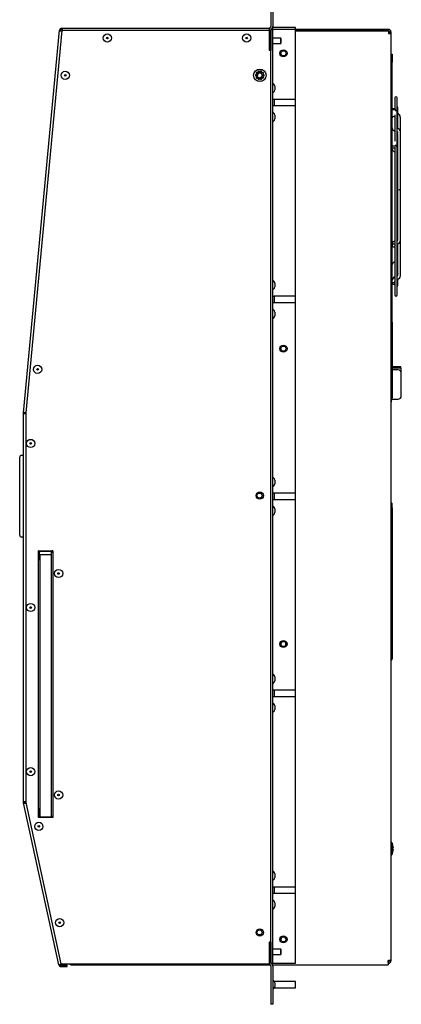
# Model space of a CAD drawing. Extents: x 2.3 to 81.4, y 2.2 to 50.9.
# Tile 3 of 16: x 24.3 to 35.9, y 4.6 to 34.6. Entities that reach past the tile are written whole.
import ezdxf

# ---------------------------------------------------------------- set-up
doc = ezdxf.new("R2010")
doc.units = 0
doc.layers.add('BODY', color=3, linetype='CONTINUOUS')

msp = doc.modelspace()

# ---------------------------------------------------------------- linework, layer by layer
at = {"layer": 'BODY', "linetype": 'CONTINUOUS'}
for p, q in [((31.952, 35.085), (31.952, 34.425)), ((32.012, 35.085), (32.012, 34.425)), ((24.407, 22.653), (25.505, 34.311)), ((25.571, 34.305), (24.473, 22.647)), ((25.541, 34.308), (25.505, 34.311)), ((25.571, 34.371), (31.911, 34.371)), ((25.571, 34.371), (25.571, 34.335)), ((31.892, 34.305), (25.571, 34.305)), ((31.892, 34.315), (31.892, 33.695)), ((31.943, 34.403), (31.918, 34.379)), ((31.952, 5.876), (31.952, 34.336)), ((31.952, 34.336), (32.012, 34.336)), ((31.952, 34.315), (31.952, 33.695)), ((31.985, 34.361), (31.961, 34.337)), ((31.962, 34.338), (31.962, 34.336)), ((32.012, 5.876), (32.012, 34.336)), ((32.043, 34.336), (32.012, 34.336)), ((32.702, 34.395), (32.043, 34.395)), ((32.702, 34.336), (32.043, 34.336)), ((32.702, 34.336), (32.702, 34.395)), ((32.702, 32.201), (32.702, 34.336)), ((35.534, 34.335), (32.702, 34.335)), ((35.534, 34.287), (32.702, 34.287)), ((35.534, 34.283), (32.702, 34.283)), ((35.534, 34.283), (35.534, 34.205)), ((35.534, 34.205), (35.612, 34.205)), ((35.564, 34.257), (35.564, 34.205)), ((35.612, 34.257), (35.612, 34.205)), ((35.612, 34.205), (35.612, 5.958)), ((32.248, 34.067), (32.012, 34.067)), ((32.267, 34.048), (32.248, 34.067)), ((32.248, 33.985), (32.248, 34.067)), ((32.248, 33.903), (32.248, 33.985)), ((32.248, 33.903), (32.267, 33.921)), ((32.267, 33.985), (32.267, 34.048)), ((32.267, 33.921), (32.267, 33.985)), ((31.952, 33.695), (31.892, 33.695)), ((32.012, 33.903), (32.248, 33.903)), ((35.612, 33.585), (35.648, 33.585)), ((35.648, 33.585), (35.648, 33.335)), ((35.648, 25.415), (35.648, 33.335)), ((31.54, 33.01), (31.515, 33.028)), ((31.564, 33.006), (31.529, 32.91)), ((31.555, 33.057), (31.564, 33.027)), ((31.597, 33.038), (31.587, 33.067)), ((31.636, 33.067), (31.627, 33.038)), ((31.659, 33.027), (31.669, 33.057)), ((31.708, 33.028), (31.683, 33.01)), ((31.511, 32.954), (31.48, 32.954)), ((31.48, 32.92), (31.511, 32.92)), ((31.495, 33), (31.52, 32.982)), ((31.52, 32.891), (31.495, 32.873)), ((31.504, 32.954), (31.504, 32.92)), ((31.515, 32.846), (31.54, 32.864)), ((31.564, 32.846), (31.555, 32.817)), ((31.587, 32.806), (31.597, 32.836)), ((31.627, 32.836), (31.636, 32.806)), ((31.669, 32.817), (31.659, 32.846)), ((31.683, 32.864), (31.708, 32.846)), ((31.703, 32.982), (31.728, 33)), ((31.728, 32.873), (31.703, 32.891)), ((31.743, 32.954), (31.712, 32.954)), ((31.712, 32.92), (31.743, 32.92)), ((31.721, 32.937), (31.72, 32.954)), ((31.72, 32.92), (31.721, 32.937)), ((32.037, 32.663), (32.027, 32.669)), ((32.027, 32.423), (32.037, 32.428)), ((32.072, 32.602), (32.072, 32.546)), ((32.072, 32.546), (32.072, 32.489)), ((32.052, 32.2), (32.012, 32.2)), ((32.702, 32.201), (32.052, 32.201)), ((32.052, 32.201), (32.052, 32.106)), ((32.052, 32.106), (32.052, 32.011)), ((32.702, 32.106), (32.702, 32.201)), ((32.702, 32.011), (32.702, 32.106)), ((35.726, 32.248), (35.726, 31.881)), ((35.798, 26.242), (35.798, 32.248)), ((32.012, 32.011), (32.052, 32.011)), ((32.052, 32.011), (32.702, 32.011)), ((32.702, 26.201), (32.702, 32.011)), ((35.762, 31.881), (35.648, 31.881)), ((35.762, 31.848), (35.762, 31.881)), ((35.82, 31.313), (35.82, 31.955)), ((32.037, 31.783), (32.027, 31.789)), ((32.027, 31.543), (32.037, 31.548)), ((32.072, 31.722), (32.072, 31.666)), ((32.072, 31.666), (32.072, 31.609)), ((35.726, 31.729), (35.726, 31.671)), ((35.739, 31.357), (35.739, 31.64)), ((35.898, 31.219), (35.898, 31.664)), ((35.726, 31.324), (35.726, 30.932)), ((35.739, 31.354), (35.739, 31.357)), ((35.805, 31.315), (35.798, 31.317)), ((35.807, 31.219), (35.807, 31.181)), ((35.898, 29.471), (35.898, 31.219)), ((35.82, 27.943), (35.82, 31.139)), ((35.762, 30.777), (35.648, 30.777)), ((35.726, 30.711), (35.648, 30.711)), ((35.726, 30.746), (35.726, 27.797)), ((35.762, 30.777), (35.762, 30.813)), ((35.762, 30.768), (35.762, 30.777)), ((35.898, 29.133), (35.898, 29.471)), ((35.898, 27.883), (35.898, 29.133)), ((35.657, 27.726), (35.648, 27.726)), ((35.726, 27.722), (35.726, 26.644)), ((35.739, 27.749), (35.739, 27.756)), ((35.798, 27.801), (35.803, 27.802)), ((35.807, 27.902), (35.807, 27.896)), ((35.82, 26.898), (35.82, 27.804)), ((35.898, 26.825), (35.898, 27.883)), ((35.798, 26.716), (35.807, 26.718)), ((35.807, 26.858), (35.807, 26.825)), ((35.807, 26.826), (35.807, 26.825)), ((35.82, 26.534), (35.82, 26.716)), ((32.037, 26.663), (32.027, 26.669)), ((32.027, 26.423), (32.037, 26.428)), ((32.072, 26.602), (32.072, 26.546)), ((32.072, 26.546), (32.072, 26.489)), ((35.649, 26.701), (35.648, 26.701)), ((35.726, 26.578), (35.726, 26.242)), ((35.739, 26.593), (35.739, 26.605)), ((32.052, 26.2), (32.012, 26.2)), ((32.702, 26.201), (32.052, 26.201)), ((32.052, 26.201), (32.052, 26.106)), ((32.052, 26.106), (32.052, 26.011)), ((32.702, 26.106), (32.702, 26.201)), ((32.702, 26.011), (32.702, 26.106)), ((32.012, 26.011), (32.052, 26.011)), ((32.052, 26.011), (32.702, 26.011)), ((32.702, 20.201), (32.702, 26.011)), ((32.037, 25.783), (32.027, 25.789)), ((32.027, 25.543), (32.037, 25.548)), ((32.072, 25.722), (32.072, 25.666)), ((32.072, 25.666), (32.072, 25.609)), ((35.648, 25.415), (35.648, 25.238)), ((35.648, 25.238), (35.648, 24.168)), ((35.648, 24.095), (35.612, 24.095)), ((35.622, 23.035), (35.622, 24.095)), ((35.624, 24.038), (35.622, 24.038)), ((35.622, 24.037), (35.624, 24.037)), ((35.622, 24.031), (35.624, 24.031)), ((35.624, 24.028), (35.622, 24.028)), ((35.624, 24.095), (35.624, 24.038)), ((35.624, 24.037), (35.624, 24.038)), ((35.624, 24.031), (35.624, 24.037)), ((35.624, 24.028), (35.624, 24.031)), ((35.624, 23.999), (35.624, 24.028)), ((35.648, 24.168), (35.648, 24.095)), ((35.648, 24.095), (35.648, 23.345)), ((35.912, 24.052), (35.648, 24.052)), ((35.648, 24.017), (35.912, 24.017)), ((35.912, 24.017), (35.912, 24.052)), ((35.912, 24.017), (35.912, 23.9)), ((35.624, 23.999), (35.622, 23.999)), ((35.622, 23.998), (35.624, 23.998)), ((35.624, 23.997), (35.622, 23.997)), ((35.624, 23.99), (35.622, 23.99)), ((35.624, 23.99), (35.622, 23.99)), ((35.624, 23.986), (35.622, 23.986)), ((35.624, 23.965), (35.622, 23.965)), ((35.624, 23.958), (35.622, 23.958)), ((35.624, 23.945), (35.622, 23.945)), ((35.624, 23.931), (35.622, 23.931)), ((35.624, 23.924), (35.622, 23.924)), ((35.624, 23.915), (35.622, 23.915)), ((35.624, 23.906), (35.622, 23.906)), ((35.622, 23.905), (35.624, 23.905)), ((35.624, 23.903), (35.622, 23.903)), ((35.624, 23.896), (35.622, 23.896)), ((35.624, 23.892), (35.622, 23.892)), ((35.624, 23.876), (35.622, 23.876)), ((35.624, 23.862), (35.622, 23.862)), ((35.624, 23.853), (35.622, 23.853)), ((35.624, 23.851), (35.622, 23.851)), ((35.624, 23.839), (35.622, 23.839)), ((35.624, 23.827), (35.622, 23.827)), ((35.624, 23.818), (35.622, 23.818)), ((35.624, 23.816), (35.622, 23.816)), ((35.624, 23.794), (35.622, 23.794)), ((35.624, 23.787), (35.622, 23.787)), ((35.624, 23.778), (35.622, 23.778)), ((35.624, 23.774), (35.622, 23.774)), ((35.624, 23.765), (35.622, 23.765)), ((35.624, 23.76), (35.622, 23.76)), ((35.624, 23.76), (35.622, 23.76)), ((35.624, 23.751), (35.622, 23.751)), ((35.624, 23.747), (35.622, 23.747)), ((35.624, 23.738), (35.622, 23.738)), ((35.624, 23.737), (35.622, 23.737)), ((35.624, 23.729), (35.622, 23.729)), ((35.624, 23.725), (35.622, 23.725)), ((35.624, 23.722), (35.622, 23.722)), ((35.624, 23.713), (35.622, 23.713)), ((35.624, 23.709), (35.622, 23.709)), ((35.624, 23.998), (35.624, 23.999)), ((35.624, 23.986), (35.624, 23.99)), ((35.624, 23.99), (35.624, 23.99)), ((35.624, 23.965), (35.624, 23.986)), ((35.624, 23.945), (35.624, 23.958)), ((35.624, 23.947), (35.624, 23.95)), ((35.624, 23.931), (35.624, 23.945)), ((35.624, 23.925), (35.624, 23.934)), ((35.624, 23.915), (35.624, 23.924)), ((35.624, 23.912), (35.624, 23.916)), ((35.624, 23.906), (35.624, 23.915)), ((35.624, 23.892), (35.624, 23.896)), ((35.624, 23.876), (35.624, 23.892)), ((35.624, 23.853), (35.624, 23.862)), ((35.624, 23.852), (35.624, 23.853)), ((35.624, 23.839), (35.624, 23.851)), ((35.624, 23.827), (35.624, 23.839)), ((35.624, 23.818), (35.624, 23.826)), ((35.624, 23.794), (35.624, 23.816)), ((35.624, 23.787), (35.624, 23.794)), ((35.624, 23.778), (35.624, 23.787)), ((35.624, 23.774), (35.624, 23.778)), ((35.624, 23.765), (35.624, 23.774)), ((35.624, 23.751), (35.624, 23.76)), ((35.624, 23.747), (35.624, 23.751)), ((35.624, 23.738), (35.624, 23.747)), ((35.624, 23.737), (35.624, 23.737)), ((35.624, 23.729), (35.624, 23.736)), ((35.624, 23.725), (35.624, 23.729)), ((35.624, 23.722), (35.624, 23.725)), ((35.624, 23.725), (35.624, 23.725)), ((35.624, 23.714), (35.624, 23.722)), ((35.624, 23.709), (35.624, 23.713)), ((35.624, 23.683), (35.624, 23.709)), ((35.827, 23.959), (35.648, 23.959)), ((35.927, 23.685), (35.927, 23.842)), ((35.624, 23.683), (35.622, 23.683)), ((35.624, 23.682), (35.622, 23.682)), ((35.624, 23.677), (35.622, 23.677)), ((35.624, 23.673), (35.622, 23.673)), ((35.624, 23.671), (35.622, 23.671)), ((35.624, 23.671), (35.622, 23.671)), ((35.624, 23.666), (35.622, 23.666)), ((35.624, 23.649), (35.622, 23.649)), ((35.624, 23.629), (35.622, 23.629)), ((35.624, 23.618), (35.622, 23.618)), ((35.624, 23.61), (35.622, 23.61)), ((35.624, 23.598), (35.622, 23.598)), ((35.624, 23.597), (35.622, 23.597)), ((35.624, 23.586), (35.622, 23.586)), ((35.624, 23.574), (35.622, 23.574)), ((35.624, 23.573), (35.622, 23.573)), ((35.624, 23.562), (35.622, 23.562)), ((35.624, 23.559), (35.622, 23.559)), ((35.624, 23.558), (35.622, 23.558)), ((35.624, 23.545), (35.622, 23.545)), ((35.624, 23.532), (35.622, 23.532)), ((35.624, 23.528), (35.622, 23.528)), ((35.624, 23.513), (35.622, 23.513)), ((35.624, 23.506), (35.622, 23.506)), ((35.624, 23.504), (35.622, 23.504)), ((35.624, 23.483), (35.622, 23.483)), ((35.624, 23.462), (35.622, 23.462)), ((35.624, 23.451), (35.622, 23.451)), ((35.624, 23.447), (35.622, 23.447)), ((35.624, 23.444), (35.622, 23.444)), ((35.624, 23.43), (35.622, 23.43)), ((35.624, 23.425), (35.622, 23.425)), ((35.624, 23.682), (35.624, 23.683)), ((35.624, 23.673), (35.624, 23.677)), ((35.624, 23.671), (35.624, 23.673)), ((35.624, 23.666), (35.624, 23.671)), ((35.624, 23.649), (35.624, 23.666)), ((35.624, 23.646), (35.624, 23.648)), ((35.624, 23.618), (35.624, 23.627)), ((35.624, 23.598), (35.624, 23.61)), ((35.624, 23.597), (35.624, 23.598)), ((35.624, 23.586), (35.624, 23.597)), ((35.624, 23.574), (35.624, 23.586)), ((35.624, 23.573), (35.624, 23.574)), ((35.624, 23.562), (35.624, 23.573)), ((35.624, 23.559), (35.624, 23.562)), ((35.624, 23.558), (35.624, 23.559)), ((35.624, 23.558), (35.624, 23.545)), ((35.624, 23.532), (35.624, 23.545)), ((35.624, 23.528), (35.624, 23.532)), ((35.624, 23.513), (35.624, 23.528)), ((35.624, 23.506), (35.624, 23.513)), ((35.624, 23.502), (35.624, 23.506)), ((35.624, 23.455), (35.624, 23.451)), ((35.624, 23.447), (35.624, 23.451)), ((35.624, 23.444), (35.624, 23.447)), ((35.624, 23.43), (35.624, 23.444)), ((35.624, 23.425), (35.624, 23.43)), ((35.624, 23.415), (35.624, 23.38)), ((35.927, 23.404), (35.927, 23.685)), ((35.927, 23.172), (35.927, 23.404)), ((35.622, 23.38), (35.624, 23.38)), ((35.622, 23.377), (35.624, 23.377)), ((35.622, 23.348), (35.624, 23.348)), ((35.622, 23.343), (35.624, 23.343)), ((35.622, 23.334), (35.624, 23.334)), ((35.624, 23.327), (35.622, 23.327)), ((35.622, 23.278), (35.624, 23.278)), ((35.622, 23.252), (35.624, 23.252)), ((35.622, 23.25), (35.624, 23.25)), ((35.622, 23.248), (35.624, 23.248)), ((35.622, 23.241), (35.624, 23.241)), ((35.622, 23.235), (35.624, 23.235)), ((35.622, 23.231), (35.624, 23.231)), ((35.622, 23.225), (35.624, 23.225)), ((35.622, 23.215), (35.624, 23.215)), ((35.622, 23.211), (35.624, 23.211)), ((35.622, 23.209), (35.624, 23.209)), ((35.622, 23.207), (35.624, 23.207)), ((35.622, 23.207), (35.624, 23.207)), ((35.622, 23.201), (35.624, 23.201)), ((35.622, 23.2), (35.624, 23.2)), ((35.622, 23.195), (35.624, 23.195)), ((35.622, 23.188), (35.624, 23.188)), ((35.622, 23.181), (35.624, 23.181)), ((35.622, 23.169), (35.624, 23.169)), ((35.622, 23.162), (35.624, 23.162)), ((35.622, 23.156), (35.624, 23.156)), ((35.622, 23.15), (35.624, 23.15)), ((35.622, 23.147), (35.624, 23.147)), ((35.622, 23.135), (35.624, 23.135)), ((35.622, 23.134), (35.624, 23.134)), ((35.622, 23.131), (35.624, 23.131)), ((35.622, 23.125), (35.624, 23.125)), ((35.622, 23.119), (35.624, 23.119)), ((35.622, 23.112), (35.624, 23.112)), ((35.624, 23.38), (35.624, 23.377)), ((35.624, 23.348), (35.624, 23.377)), ((35.624, 23.343), (35.624, 23.348)), ((35.624, 23.334), (35.624, 23.343)), ((35.624, 23.327), (35.624, 23.334)), ((35.624, 23.278), (35.624, 23.327)), ((35.624, 23.252), (35.624, 23.278)), ((35.624, 23.25), (35.624, 23.252)), ((35.624, 23.248), (35.624, 23.25)), ((35.624, 23.241), (35.624, 23.248)), ((35.624, 23.235), (35.624, 23.241)), ((35.624, 23.231), (35.624, 23.235)), ((35.624, 23.225), (35.624, 23.231)), ((35.624, 23.215), (35.624, 23.225)), ((35.624, 23.211), (35.624, 23.215)), ((35.624, 23.209), (35.624, 23.211)), ((35.624, 23.207), (35.624, 23.209)), ((35.624, 23.207), (35.624, 23.207)), ((35.624, 23.201), (35.624, 23.207)), ((35.624, 23.2), (35.624, 23.201)), ((35.624, 23.195), (35.624, 23.2)), ((35.624, 23.188), (35.624, 23.195)), ((35.624, 23.181), (35.624, 23.188)), ((35.624, 23.169), (35.624, 23.181)), ((35.624, 23.162), (35.624, 23.169)), ((35.624, 23.156), (35.624, 23.162)), ((35.624, 23.15), (35.624, 23.156)), ((35.624, 23.147), (35.624, 23.15)), ((35.624, 23.135), (35.624, 23.147)), ((35.624, 23.134), (35.624, 23.135)), ((35.624, 23.131), (35.624, 23.134)), ((35.624, 23.125), (35.624, 23.131)), ((35.624, 23.119), (35.624, 23.125)), ((35.624, 23.112), (35.624, 23.119)), ((35.624, 23.1), (35.624, 23.112)), ((35.648, 23.345), (35.648, 23.095)), ((35.622, 22.915), (35.612, 22.915)), ((35.622, 23.1), (35.624, 23.1)), ((35.622, 23.093), (35.624, 23.093)), ((35.622, 23.087), (35.624, 23.087)), ((35.622, 23.081), (35.624, 23.081)), ((35.622, 23.079), (35.624, 23.079)), ((35.622, 23.077), (35.624, 23.077)), ((35.622, 23.066), (35.624, 23.066)), ((35.622, 23.065), (35.624, 23.065)), ((35.622, 23.057), (35.624, 23.057)), ((35.622, 22.915), (35.622, 23.035)), ((35.627, 23.032), (35.622, 23.032)), ((35.622, 23.03), (35.624, 23.03)), ((35.622, 23.022), (35.624, 23.022)), ((35.622, 23.014), (35.624, 23.014)), ((35.622, 22.98), (35.624, 22.98)), ((35.624, 23.093), (35.624, 23.1)), ((35.648, 23.095), (35.624, 23.095)), ((35.624, 23.087), (35.624, 23.093)), ((35.624, 23.081), (35.624, 23.087)), ((35.624, 23.079), (35.624, 23.081)), ((35.624, 23.077), (35.624, 23.079)), ((35.624, 23.077), (35.624, 23.066)), ((35.624, 23.072), (35.827, 23.072)), ((35.624, 23.066), (35.624, 23.065)), ((35.624, 23.057), (35.624, 23.065)), ((35.624, 23.057), (35.624, 23.032)), ((35.624, 23.022), (35.624, 23.03)), ((35.624, 23.014), (35.624, 23.022)), ((35.624, 22.98), (35.624, 23.014)), ((35.627, 22.98), (35.624, 22.98)), ((35.627, 22.98), (35.627, 23.032)), ((24.407, 22.653), (24.443, 22.65)), ((24.407, 10.78), (24.407, 22.647)), ((24.443, 22.647), (24.407, 22.647)), ((24.473, 22.647), (24.473, 10.78)), ((24.344, 21.358), (24.407, 21.362)), ((24.287, 21.113), (24.287, 21.299)), ((24.287, 19.11), (24.287, 21.113)), ((32.037, 20.663), (32.027, 20.669)), ((32.027, 20.423), (32.037, 20.428)), ((32.072, 20.602), (32.072, 20.546)), ((32.072, 20.546), (32.072, 20.489)), ((32.052, 20.2), (32.012, 20.2)), ((32.702, 20.201), (32.052, 20.201)), ((32.052, 20.201), (32.052, 20.106)), ((32.052, 20.106), (32.052, 20.011)), ((32.702, 20.106), (32.702, 20.201)), ((32.702, 20.011), (32.702, 20.106)), ((32.012, 20.011), (32.052, 20.011)), ((32.052, 20.011), (32.702, 20.011)), ((32.702, 14.201), (32.702, 20.011)), ((35.628, 19.905), (35.612, 19.922)), ((35.648, 19.758), (35.648, 19.858)), ((32.037, 19.783), (32.027, 19.789)), ((32.027, 19.543), (32.037, 19.548)), ((32.072, 19.722), (32.072, 19.666)), ((32.072, 19.666), (32.072, 19.609)), ((35.612, 19.758), (35.648, 19.758)), ((35.648, 19.758), (35.648, 15.159)), ((24.287, 18.925), (24.287, 19.11)), ((24.407, 18.862), (24.344, 18.865)), ((24.875, 18.445), (24.863, 18.445)), ((24.863, 10.315), (24.863, 18.445)), ((24.863, 18.445), (25.293, 18.445)), ((24.894, 18.216), (24.894, 18.4)), ((24.914, 10.331), (24.914, 18.33)), ((24.914, 18.33), (25.254, 18.33)), ((25.224, 18.43), (24.924, 18.43)), ((25.224, 18.445), (25.224, 18.43)), ((25.254, 18.4), (25.29, 18.4)), ((25.254, 18.33), (25.254, 18.4)), ((25.254, 10.347), (25.254, 18.33)), ((25.293, 18.445), (25.272, 18.445)), ((25.29, 18.4), (25.293, 18.4)), ((25.293, 18.445), (25.293, 10.315)), ((24.863, 18.216), (24.894, 18.216)), ((32.404, 15.576), (32.404, 15.636)), ((35.612, 15.159), (35.648, 15.159)), ((35.648, 15.154), (35.648, 15.159)), ((32.037, 14.663), (32.027, 14.669)), ((32.027, 14.423), (32.037, 14.428)), ((32.072, 14.602), (32.072, 14.546)), ((32.072, 14.546), (32.072, 14.489)), ((32.052, 14.2), (32.012, 14.2)), ((32.702, 14.201), (32.052, 14.201)), ((32.052, 14.201), (32.052, 14.106)), ((32.052, 14.106), (32.052, 14.011)), ((32.702, 14.106), (32.702, 14.201)), ((32.702, 14.011), (32.702, 14.106)), ((32.012, 14.011), (32.052, 14.011)), ((32.052, 14.011), (32.702, 14.011)), ((32.702, 8.201), (32.702, 14.011)), ((32.037, 13.783), (32.027, 13.789)), ((32.027, 13.543), (32.037, 13.548)), ((32.072, 13.722), (32.072, 13.666)), ((32.072, 13.666), (32.072, 13.609)), ((24.407, 10.78), (24.443, 10.78)), ((24.443, 10.774), (24.408, 10.766)), ((25.48, 5.831), (24.408, 10.766)), ((24.473, 10.78), (25.542, 5.857)), ((24.863, 10.544), (24.894, 10.544)), ((24.894, 10.544), (24.894, 10.36)), ((25.293, 10.315), (24.863, 10.315)), ((25.224, 10.33), (24.924, 10.33)), ((25.224, 10.315), (25.224, 10.33)), ((25.254, 10.36), (25.29, 10.36)), ((25.293, 10.36), (25.29, 10.36)), ((35.63, 9.557), (35.612, 9.557)), ((35.645, 9.542), (35.645, 9.197)), ((35.669, 9.474), (35.67, 9.475)), ((35.687, 9.393), (35.669, 9.391)), ((35.669, 9.348), (35.687, 9.347)), ((35.612, 9.182), (35.63, 9.182)), ((35.67, 9.265), (35.669, 9.265)), ((32.037, 8.663), (32.027, 8.669)), ((32.027, 8.423), (32.037, 8.428)), ((32.072, 8.602), (32.072, 8.546)), ((32.072, 8.546), (32.072, 8.489)), ((32.052, 8.2), (32.012, 8.2)), ((32.702, 8.201), (32.052, 8.201)), ((32.052, 8.201), (32.052, 8.106)), ((32.052, 8.106), (32.052, 8.011)), ((32.702, 8.106), (32.702, 8.201)), ((32.702, 8.011), (32.702, 8.106)), ((32.012, 8.011), (32.052, 8.011)), ((32.052, 8.011), (32.702, 8.011)), ((32.702, 5.876), (32.702, 8.011)), ((32.037, 7.783), (32.027, 7.789)), ((32.027, 7.543), (32.037, 7.548)), ((32.072, 7.722), (32.072, 7.666)), ((32.072, 7.666), (32.072, 7.609)), ((31.892, 6.517), (31.892, 5.897)), ((31.952, 6.517), (31.892, 6.517)), ((31.952, 6.517), (31.952, 5.897)), ((32.248, 6.309), (32.012, 6.309)), ((32.267, 6.29), (32.248, 6.309)), ((32.248, 6.145), (32.248, 6.309)), ((32.012, 6.145), (32.248, 6.145)), ((32.248, 6.145), (32.267, 6.163)), ((32.267, 6.163), (32.267, 6.29)), ((25.544, 5.845), (25.48, 5.831)), ((25.542, 5.857), (31.837, 5.857)), ((25.598, 5.857), (25.544, 5.845)), ((25.544, 5.815), (25.545, 5.779)), ((25.544, 5.815), (25.6, 5.815)), ((25.545, 5.779), (25.6, 5.779)), ((25.6, 5.815), (25.739, 5.816)), ((25.6, 5.779), (25.6, 5.815)), ((25.6, 5.779), (25.739, 5.78)), ((25.739, 5.78), (25.739, 5.816)), ((25.842, 5.827), (31.924, 5.827)), ((31.392, 5.827), (31.392, 5.817)), ((31.921, 5.817), (31.392, 5.817)), ((31.918, 5.832), (31.943, 5.808)), ((31.952, 5.876), (32.012, 5.876)), ((31.952, 5.786), (31.952, 5.127)), ((31.961, 5.875), (31.985, 5.851)), ((32.002, 5.827), (35.53, 5.827)), ((32.012, 5.876), (32.043, 5.876)), ((32.012, 5.786), (32.012, 5.127)), ((32.043, 5.876), (32.702, 5.876)), ((35.53, 5.958), (35.534, 5.958)), ((35.53, 5.905), (35.53, 5.958)), ((35.534, 5.925), (35.53, 5.925)), ((35.53, 5.905), (35.53, 5.827)), ((35.534, 5.877), (35.53, 5.877)), ((35.612, 5.958), (35.534, 5.958)), ((35.564, 5.958), (35.564, 5.955)), ((35.612, 5.958), (35.612, 5.955)), ((31.952, 5.127), (31.952, 4.627)), ((32.012, 5.127), (32.012, 4.627)), ((32.037, 5.344), (32.027, 5.35)), ((32.027, 5.104), (32.037, 5.109)), ((32.702, 5.322), (32.06, 5.322)), ((32.06, 5.132), (32.702, 5.132)), ((32.072, 5.283), (32.072, 5.227)), ((32.072, 5.227), (32.072, 5.17)), ((32.702, 5.132), (32.702, 5.322)), ((32.012, 4.627), (31.952, 4.627))]:
    msp.add_line(p, q, dxfattribs=at)
for points in [[(31.534, 33.014), (31.519, 32.994), (31.514, 32.987)], [(31.594, 33.045), (31.582, 33.042), (31.562, 33.034)], [(31.661, 33.034), (31.661, 33.035), (31.629, 33.045)], [(31.709, 32.987), (31.693, 33.011), (31.689, 33.014)], [(31.514, 32.887), (31.519, 32.879), (31.534, 32.859)], [(31.562, 32.839), (31.582, 32.831), (31.594, 32.829)], [(31.629, 32.829), (31.661, 32.839), (31.661, 32.839)], [(31.689, 32.859), (31.693, 32.863), (31.709, 32.887)], [(35.726, 31.912), (35.725, 31.912), (35.711, 31.917), (35.693, 31.919), (35.676, 31.917), (35.661, 31.912), (35.651, 31.905), (35.648, 31.896)], [(35.819, 31.135), (35.819, 31.135), (35.82, 31.141), (35.818, 31.148), (35.815, 31.156), (35.811, 31.163), (35.808, 31.171), (35.807, 31.179), (35.807, 31.181)], [(35.898, 29.471), (35.894, 29.459), (35.884, 29.448), (35.87, 29.441), (35.852, 29.439), (35.835, 29.441), (35.82, 29.448), (35.82, 29.449)], [(35.807, 27.902), (35.807, 27.904), (35.808, 27.914), (35.813, 27.925), (35.817, 27.934), (35.819, 27.94), (35.82, 27.945), (35.819, 27.947)], [(35.693, 27.71), (35.711, 27.713), (35.725, 27.722), (35.735, 27.734), (35.739, 27.749), (35.735, 27.764), (35.725, 27.777), (35.711, 27.786), (35.693, 27.789), (35.676, 27.786), (35.661, 27.777), (35.651, 27.764), (35.648, 27.749), (35.651, 27.734), (35.661, 27.722), (35.676, 27.713), (35.693, 27.71)], [(35.812, 27.899), (35.812, 27.899), (35.81, 27.897), (35.804, 27.895), (35.795, 27.893), (35.791, 27.892)], [(35.693, 26.571), (35.711, 26.572), (35.725, 26.577), (35.735, 26.585), (35.739, 26.593), (35.735, 26.602), (35.725, 26.609), (35.711, 26.614), (35.693, 26.616), (35.676, 26.614), (35.661, 26.609), (35.651, 26.602), (35.648, 26.593), (35.651, 26.585), (35.661, 26.577), (35.676, 26.572), (35.693, 26.571)], [(35.739, 26.605), (35.739, 26.606), (35.737, 26.613), (35.733, 26.621), (35.729, 26.63), (35.727, 26.638), (35.726, 26.646), (35.727, 26.649)]]:
    msp.add_lwpolyline(points, dxfattribs=at)
for centre, radius in [((26.962, 34.071), 0.125), ((26.962, 34.071), 0.025), ((31.212, 34.071), 0.125), ((31.212, 34.071), 0.025), ((32.332, 33.606), 0.109), ((32.332, 33.606), 0.078), ((25.677, 32.934), 0.125), ((31.612, 32.937), 0.191), ((31.602, 32.938), 0.078), ((25.677, 32.934), 0.025), ((32.332, 24.606), 0.109), ((32.332, 24.606), 0.078), ((24.833, 23.974), 0.125), ((24.833, 23.974), 0.025), ((24.623, 21.718), 0.125), ((24.623, 21.718), 0.025), ((31.612, 20.127), 0.11), ((31.602, 20.128), 0.078), ((25.473, 17.755), 0.125), ((25.473, 17.755), 0.025), ((24.623, 16.718), 0.125), ((24.623, 16.718), 0.025), ((32.332, 15.606), 0.109), ((32.332, 15.606), 0.078), ((24.623, 11.718), 0.125), ((24.623, 11.718), 0.025), ((25.473, 11.005), 0.125), ((25.473, 11.005), 0.025), ((24.871, 10.048), 0.125), ((24.871, 10.048), 0.025), ((25.508, 7.116), 0.125), ((25.508, 7.116), 0.025), ((31.612, 6.817), 0.11), ((31.602, 6.818), 0.078), ((32.332, 6.606), 0.109), ((32.332, 6.606), 0.078)]:
    msp.add_circle(centre, radius, dxfattribs=at)
for centre, radius, start, end in [((25.571, 34.305), 0.066, 90, 174.6182), ((25.601, 34.419), 0.145, 228.4471, 256.8598), ((25.571, 34.305), 0.03, 90, 174.6182), ((25.59, 34.326), 0.0523, 200.4697, 245.6025), ((25.497, 34.302), 0.101, 1.2978, 42.6317), ((25.552, 34.291), 0.048, 16.8848, 66.2794), ((31.983, 34.315), 0.091, 135, 180), ((31.921, 34.425), 0.031, 315, 0), ((31.983, 34.315), 0.031, 135, 180), ((32.043, 34.426), 0.091, 228.2043, 261.4981), ((31.921, 34.425), 0.091, 315, 0), ((32.043, 34.426), 0.031, 180, 270), ((35.534, 34.257), 0.078, 0, 90), ((35.534, 34.257), 0.03, 0, 90), ((31.612, 32.937), 0.133, 136.6341, 151.3659), ((31.612, 32.937), 0.102, 117.5941, 134.4059), ((31.612, 32.937), 0.133, 100.6341, 115.3659), ((31.612, 32.937), 0.102, 81.5941, 98.4059), ((31.612, 32.937), 0.133, 64.6341, 79.3659), ((31.612, 32.937), 0.102, 45.5941, 62.4059), ((31.612, 32.937), 0.133, 28.6341, 43.3659), ((31.612, 32.937), 0.133, 172.6341, 187.3659), ((31.612, 32.937), 0.133, 208.6341, 223.3659), ((31.612, 32.937), 0.102, 153.5941, 170.4059), ((31.612, 32.937), 0.102, 189.5941, 206.4059), ((31.612, 32.937), 0.102, 225.5941, 242.4059), ((31.612, 32.937), 0.133, 244.6341, 259.3659), ((31.612, 32.937), 0.102, 261.5941, 278.4059), ((31.612, 32.937), 0.133, 280.6341, 295.3659), ((31.612, 32.937), 0.102, 297.5941, 314.4059), ((31.612, 32.937), 0.102, 9.5941, 26.4059), ((31.612, 32.937), 0.102, 333.5941, 350.4059), ((31.612, 32.937), 0.133, 316.6341, 331.3659), ((31.612, 32.937), 0.133, 352.6341, 7.3659), ((32.042, 32.695), 0.03, 180, 240), ((32.042, 32.397), 0.03, 120, 180), ((32.002, 32.602), 0.07, 0, 60), ((32.002, 32.489), 0.07, 300, 0), ((35.762, 32.248), 0.036, 0, 180), ((32.042, 31.815), 0.03, 180, 240), ((35.784, 31.955), 0.036, 0, 66.2481), ((32.042, 31.517), 0.03, 120, 180), ((32.002, 31.722), 0.07, 0, 60), ((32.002, 31.609), 0.07, 300, 0), ((35.693, 31.64), 0.0455, 0, 180), ((35.784, 31.66), 0.113, 2.0197, 78.586), ((35.747, 31.336), 0.0999, 183.1735, 257.7047), ((35.685, 31.357), 0.054, 320.8715, 357.2219), ((35.793, 31.205), 0.0186, 40.1691, 73.3741), ((35.792, 31.21), 0.106, 4.8352, 83.152), ((35.736, 30.696), 0.0889, 186.8226, 263.7157), ((35.735, 27.795), 0.0877, 95.6963, 174.0377), ((35.897, 27.822), 0.172, 187.5798, 202.5571), ((35.804, 27.897), 0.0947, 269.2248, 351.874), ((35.743, 27.157), 0.0954, 100.4462, 171.5906), ((35.76, 26.686), 0.112, 100.8961, 178.4982), ((35.791, 26.826), 0.0162, 298.1275, 355.832), ((36.094, 26.804), 0.292, 160.335, 169.3331), ((35.786, 26.828), 0.112, 280.8961, 358.4982), ((32.042, 26.695), 0.03, 180, 240), ((32.042, 26.397), 0.03, 120, 180), ((32.002, 26.602), 0.07, 0, 60), ((32.002, 26.489), 0.07, 300, 0), ((35.784, 26.534), 0.036, 293.7519, 0), ((35.762, 26.242), 0.036, 180, 0), ((32.042, 25.815), 0.03, 180, 240), ((32.042, 25.517), 0.03, 120, 180), ((32.002, 25.722), 0.07, 0, 60), ((32.002, 25.609), 0.07, 300, 0), ((35.821, 23.852), 0.106, 354.4155, 87.1366), ((35.827, 23.172), 0.1, 270, 0), ((24.467, 22.528), 0.139, 86.9449, 115.5415), ((24.473, 22.647), 0.066, 174.6182, 180), ((24.478, 22.767), 0.139, 239.0767, 267.6733), ((24.479, 22.62), 0.0471, 95.5174, 140.3203), ((24.473, 22.647), 0.03, 174.6182, 180), ((24.482, 22.674), 0.0471, 214.2979, 259.1009), ((24.347, 21.299), 0.06, 93, 180), ((32.042, 20.695), 0.03, 180, 240), ((32.042, 20.397), 0.03, 120, 180), ((32.002, 20.602), 0.07, 0, 60), ((32.002, 20.489), 0.07, 300, 0), ((32.042, 19.815), 0.03, 180, 240), ((35.582, 19.858), 0.066, 0, 45), ((32.042, 19.517), 0.03, 120, 180), ((32.002, 19.722), 0.07, 0, 60), ((32.002, 19.609), 0.07, 300, 0), ((24.347, 18.925), 0.06, 180, 267), ((24.924, 18.4), 0.066, 137.0141, 157.5544), ((24.924, 18.4), 0.03, 90, 180), ((25.224, 18.4), 0.03, 0, 90), ((25.235, 18.404), 0.0552, 355.8182, 47.9181), ((24.828, 18.216), 0.066, 302.0259, 0), ((32.332, 15.606), 0.078, 90, 180), ((32.332, 15.606), 0.078, 22.6199, 90), ((32.332, 15.606), 0.078, 270, 337.3801), ((35.582, 15.154), 0.066, 297.0357, 0), ((32.042, 14.695), 0.03, 180, 240), ((32.042, 14.397), 0.03, 120, 180), ((32.002, 14.602), 0.07, 0, 60), ((32.002, 14.489), 0.07, 300, 0), ((32.042, 13.815), 0.03, 180, 240), ((32.042, 13.517), 0.03, 120, 180), ((32.002, 13.722), 0.07, 0, 60), ((32.002, 13.609), 0.07, 300, 0), ((24.478, 10.661), 0.139, 92.3479, 121.0475), ((24.473, 10.78), 0.066, 180, 192.25), ((24.453, 10.898), 0.139, 251.2025, 279.9021), ((24.482, 10.754), 0.0471, 100.9899, 145.8545), ((24.473, 10.78), 0.03, 180, 192.25), ((24.476, 10.808), 0.0471, 226.3955, 271.2601), ((24.828, 10.544), 0.066, 0, 57.9741), ((24.924, 10.36), 0.066, 202.4456, 222.9859), ((24.924, 10.36), 0.03, 180, 270), ((25.225, 10.357), 0.0269, 267.25, 342.2991), ((25.228, 10.359), 0.0614, 314.0179, 0.7664), ((35.63, 9.542), 0.015, 0, 90), ((35.385, 9.37), 0.304, 20.2344, 31.2044), ((35.383, 9.37), 0.305, 4.2954, 20.0697), ((35.302, 9.37), 0.368, 356.673, 3.327), ((35.383, 9.37), 0.305, 339.9303, 355.7046), ((35.63, 9.197), 0.015, 270, 0), ((35.385, 9.37), 0.304, 328.7956, 339.7656), ((32.042, 8.695), 0.03, 180, 240), ((32.042, 8.397), 0.03, 120, 180), ((32.002, 8.602), 0.07, 0, 60), ((32.002, 8.489), 0.07, 300, 0), ((32.042, 7.815), 0.03, 180, 240), ((32.042, 7.517), 0.03, 120, 180), ((32.002, 7.722), 0.07, 0, 60), ((32.002, 7.609), 0.07, 300, 0), ((32.332, 6.606), 0.078, 90, 180), ((32.332, 6.606), 0.078, 270, 90), ((25.544, 5.845), 0.066, 192.25, 270.25), ((25.544, 5.845), 0.03, 192.25, 270.25), ((25.865, 5.86), 0.0408, 184.6632, 234.8163), ((31.837, 5.982), 0.125, 270, 297.9707), ((31.983, 5.897), 0.091, 180, 225), ((31.921, 5.786), 0.031, 0, 90), ((31.921, 5.786), 0.031, 0, 45), ((31.983, 5.897), 0.031, 180, 225), ((31.921, 5.786), 0.091, 0, 45), ((35.534, 5.955), 0.03, 270, 0), ((35.534, 5.955), 0.078, 270, 0), ((32.042, 5.376), 0.03, 180, 240), ((32.042, 5.078), 0.03, 120, 180), ((32.002, 5.283), 0.07, 0, 60), ((32.002, 5.17), 0.07, 300, 0)]:
    msp.add_arc(centre, radius, start, end, dxfattribs=at)

doc.saveas('drawing.dxf')
